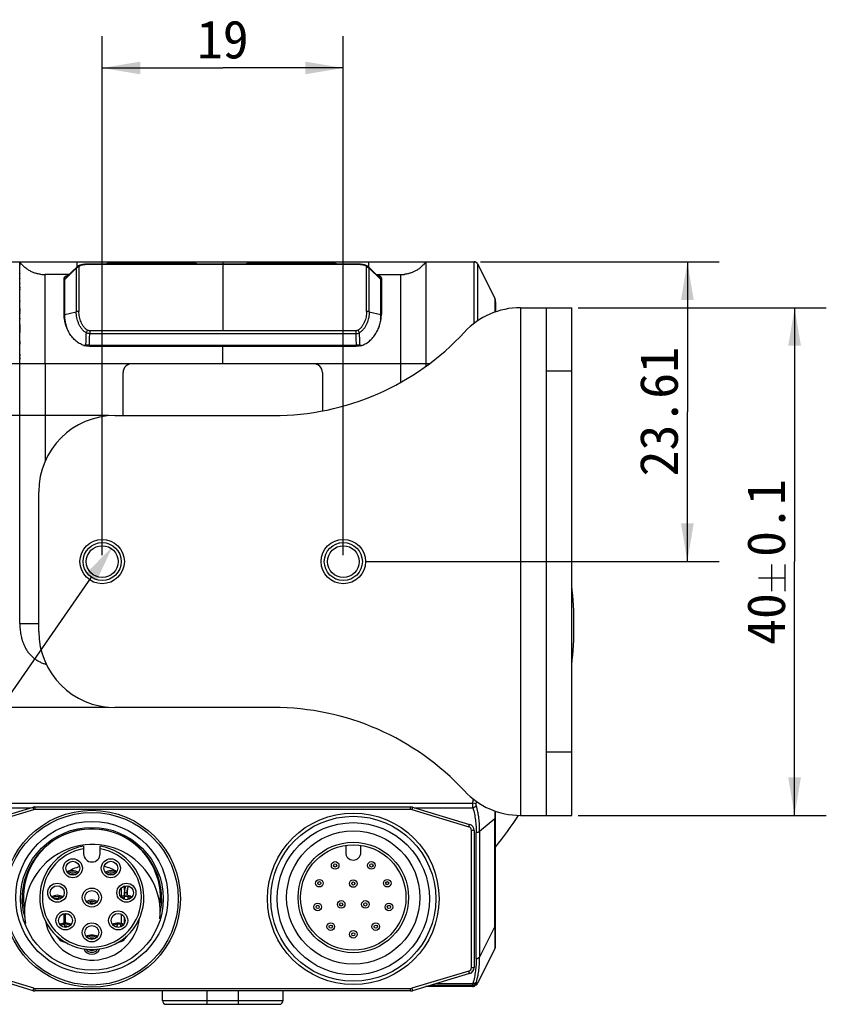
# Model space of a CAD drawing. Header units: millimetres. Extents: x 34 to 413, y 133 to 224.
# Tile 11 of 11: x 349 to 413, y 136 to 213. Entities that reach past the tile are written whole.
import ezdxf
from ezdxf.enums import TextEntityAlignment as Align

# ---------------------------------------------------------------- set-up
doc = ezdxf.new("R2010")
doc.units = ezdxf.units.MM
doc.header["$LTSCALE"] = 23.1
doc.header["$PDMODE"] = 3
doc.header["$PDSIZE"] = 8
doc.layers.get('0').update_dxf_attribs({"linetype": 'CONTINUOUS'})
doc.layers.get('Defpoints').update_dxf_attribs({"linetype": 'CONTINUOUS'})
doc.layers.add('20_ALL_FEATURES', color=7, linetype='CONTINUOUS')
doc.layers.add('51__DRAFT_DIMS', color=7, linetype='CONTINUOUS')
doc.styles.get("Standard").update_dxf_attribs({"font": 'simfang.ttf'})
doc.dimstyles.new('DIMSTYLE_1', dxfattribs={"dimtxt": 3, "dimasz": 3, "dimexe": 2.5, "dimexo": 0.5, "dimgap": 0.75, "dimtad": 1, "dimdsep": 46, "dimtxsty": 'STANDARD', "dimblk": '_FILLED', "dimblk1": '_FILLED', "dimblk2": '_FILLED', "dimcen": 0.09, "dimclrt": 3, "dimazin": 2, "dimtp": 0.2, "dimtm": 0.2, "dimtfac": 1, "dimtofl": 0, "dimtmove": 0, "dimatfit": 3, "dimldrblk": '_FILLED', "dimfxl": 1, "dimtolj": 1, "dimarcsym": 0})
doc.dimstyles.new('DIMSTYLE_2', dxfattribs={"dimtxt": 3, "dimasz": 3, "dimexe": 2.5, "dimexo": 0.5, "dimgap": 0.75, "dimtad": 1, "dimdsep": 46, "dimtxsty": 'STANDARD', "dimblk": '_FILLED', "dimblk1": '_FILLED', "dimblk2": '_FILLED', "dimcen": 0.09, "dimclrt": 3, "dimazin": 2, "dimtol": 1, "dimtp": 0.1, "dimtm": 0.1, "dimtfac": 1, "dimtofl": 0, "dimtmove": 0, "dimatfit": 3, "dimldrblk": '_FILLED', "dimfxl": 1, "dimtolj": 1, "dimarcsym": 0})
doc.dimstyles.new('DIMSTYLE_3', dxfattribs={"dimtxt": 3, "dimasz": 3, "dimexe": 2.5, "dimexo": 0.5, "dimtad": 1, "dimdsep": 46, "dimtxsty": 'STANDARD', "dimblk": '_FILLED', "dimblk1": '_FILLED', "dimblk2": '_FILLED', "dimcen": 0.09, "dimclrt": 3, "dimazin": 2, "dimtp": 0.1, "dimtm": 0.1, "dimtfac": 1, "dimtofl": 0, "dimtmove": 0, "dimatfit": 1, "dimldrblk": '_FILLED', "dimfxl": 1, "dimtolj": 1, "dimarcsym": 0})

# ---------------------------------------------------------------- blocks, each defined once
blk = doc.blocks.new('_FILLED')
at = {"color": 0, "linetype": 'ByBlock'}
blk.add_solid([(0, 0), (-1, 0.167), (-1, -0.167)], dxfattribs=at)
blk = doc.blocks.new('*D1')
at = {"layer": '51__DRAFT_DIMS', "color": 4}
for p, q in [((355.505, 171.259), (355.505, 212.151)), ((374.505, 171.259), (374.505, 212.151)), ((355.505, 209.651), (365.005, 209.651)), ((374.505, 209.651), (365.005, 209.651))]:
    blk.add_line(p, q, dxfattribs=at)
at = {"layer": '51__DRAFT_DIMS', "color": 4, "xscale": 3, "yscale": 3, "zscale": 3, "rotation": 180}
blk.add_blockref('_FILLED', (355.505, 209.651), dxfattribs=at)
at = {"layer": '51__DRAFT_DIMS', "color": 4, "xscale": 3, "yscale": 3, "zscale": 3}
blk.add_blockref('_FILLED', (374.505, 209.651), dxfattribs=at)
at = {"layer": '51__DRAFT_DIMS', "color": 3}
blk.add_text('19', height=3, dxfattribs=at).set_placement((365.005, 210.401), align=Align.CENTER)
blk = doc.blocks.new('*D2')
at = {"layer": '51__DRAFT_DIMS', "color": 4}
for p, q in [((385.32, 194.372), (404.114, 194.372)), ((401.614, 194.372), (401.614, 182.566)), ((401.614, 170.759), (401.614, 182.566)), ((376.255, 170.759), (404.114, 170.759))]:
    blk.add_line(p, q, dxfattribs=at)
at = {"layer": '51__DRAFT_DIMS', "color": 4, "xscale": 3, "yscale": 3, "zscale": 3}
for p, rotation in [((401.614, 194.372), 90), ((401.614, 170.759), 270)]:
    blk.add_blockref('_FILLED', p, dxfattribs=dict(at, rotation=rotation))
at = {"layer": '51__DRAFT_DIMS', "color": 3}
blk.add_text('23.61', height=3, rotation=90, dxfattribs=at).set_placement((400.864, 182.566), align=Align.CENTER)
blk = doc.blocks.new('*D3')
at = {"layer": '51__DRAFT_DIMS', "color": 4}
for p, q in [((393.005, 190.759), (412.562, 190.759)), ((410.062, 190.759), (410.062, 170.759)), ((410.062, 150.759), (410.062, 170.759)), ((393.005, 150.759), (412.562, 150.759))]:
    blk.add_line(p, q, dxfattribs=at)
at = {"layer": '51__DRAFT_DIMS', "color": 4, "xscale": 3, "yscale": 3, "zscale": 3}
for p, rotation in [((410.062, 190.759), 90.00000009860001), ((410.062, 150.759), 270.0000000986)]:
    blk.add_blockref('_FILLED', p, dxfattribs=dict(at, rotation=rotation))
at = {"layer": '51__DRAFT_DIMS', "color": 3}
for s, p in [('0.1', (409.312, 174.187)), ('40', (409.312, 166.23))]:
    blk.add_text(s, height=3, rotation=90, dxfattribs=at).set_placement(p, align=Align.CENTER)
blk = doc.blocks.new('*D4')
at = {"layer": '51__DRAFT_DIMS', "color": 4}
for p, q in [((356.005, 182.259), (325.541, 182.259)), ((328.041, 182.259), (328.041, 170.759)), ((328.041, 159.259), (328.041, 170.759)), ((356.005, 159.259), (325.541, 159.259))]:
    blk.add_line(p, q, dxfattribs=at)
at = {"layer": '51__DRAFT_DIMS', "color": 4, "xscale": 3, "yscale": 3, "zscale": 3}
for p, rotation in [((328.041, 182.259), 90.00000009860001), ((328.041, 159.259), 270.0000000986)]:
    blk.add_blockref('_FILLED', p, dxfattribs=dict(at, rotation=rotation))
at = {"layer": '51__DRAFT_DIMS', "color": 3}
blk.add_text('23', height=3, rotation=90, dxfattribs=at).set_placement((327.291, 170.759), align=Align.CENTER)
blk = doc.blocks.new('*D5')
at = {"layer": '51__DRAFT_DIMS', "color": 0, "lineweight": -2}
for p in [(354.65, 169.527), (312.902, 146.3)]:
    blk.add_line(p, (338.53, 146.3), dxfattribs=at)
at = {"layer": 'Defpoints', "color": 0}
for p in [(356.36, 171.992), (354.65, 169.527)]:
    blk.add_point(p, dxfattribs=at)
at = {"layer": '51__DRAFT_DIMS', "color": 0, "linetype": 'ByBlock', "lineweight": -2, "xscale": 3, "yscale": 3, "zscale": 3, "rotation": 55.23791198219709}
blk.add_blockref('_FILLED', (356.36, 171.992), dxfattribs=at)
at = {"layer": '51__DRAFT_DIMS', "color": 3, "insert": (331.362, 150.925), "char_height": 3, "attachment_point": 3, "line_spacing_factor": 0.9}
blk.add_mtext('\\A1;{2-M3{\\fgdt;x}3.5}', dxfattribs=at)

msp = doc.modelspace()

# ---------------------------------------------------------------- linework, layer by layer
at = {"layer": '20_ALL_FEATURES', "color": 7}
for p, q in [((345.191, 194.372), (384.82, 194.372)), ((349.005, 165.872), (349.005, 194.372)), ((349.005, 194.355), (349.005, 194.348)), ((349.005, 194.253), (349.005, 194.239)), ((349.005, 194.224), (349.005, 194.209)), ((349.005, 194.178), (349.005, 194.162)), ((349.005, 194.128), (349.005, 194.11)), ((353.502, 193.961), (353.144, 193.615)), ((354.527, 194.195), (354.49, 194.195)), ((362.763, 194.272), (356.047, 194.272)), ((367.047, 194.272), (373.763, 194.272)), ((376.866, 193.616), (376.509, 193.961)), ((381.005, 194.372), (381.005, 186.14)), ((384.833, 194.372), (384.82, 194.372)), ((385.088, 194.206), (385.082, 194.219)), ((385.088, 194.206), (386.436, 191.51)), ((349.005, 193.459), (349.005, 193.43)), ((352.892, 193.372), (351.005, 193.372)), ((353.144, 193.615), (352.602, 193.092)), ((377.408, 193.092), (376.866, 193.616)), ((377.118, 193.372), (379.005, 193.372)), ((349.005, 193.055), (349.005, 193.022)), ((349.005, 192.667), (349.005, 192.629)), ((352.505, 190.249), (352.505, 193.107)), ((352.555, 189.731), (352.555, 193.005)), ((377.455, 193), (377.455, 193.003)), ((377.455, 189.732), (377.455, 193)), ((377.505, 193.107), (377.505, 190.249)), ((349.005, 192.209), (349.005, 192.163)), ((352.555, 192.303), (352.505, 192.303)), ((352.505, 191.798), (352.555, 191.798)), ((377.505, 192.303), (377.455, 192.303)), ((377.455, 191.798), (377.505, 191.798)), ((349.005, 191.302), (349.005, 191.239)), ((386.505, 191.218), (386.505, 191.225)), ((386.505, 191.218), (386.505, 190.434)), ((349.005, 190.69), (349.005, 190.459)), ((349.005, 190.379), (349.005, 190.297)), ((352.555, 190.182), (352.555, 190.185)), ((377.455, 190.185), (377.455, 190.182)), ((377.455, 190.185), (377.455, 190.182)), ((388.454, 190.759), (392.505, 190.759)), ((390.505, 150.759), (390.505, 190.759)), ((392.505, 150.759), (392.505, 190.759)), ((349.005, 189.948), (349.005, 189.854)), ((349.005, 189.438), (349.005, 189.323)), ((349.005, 189.323), (349.005, 188.801)), ((349.005, 188.122), (349.005, 187.88)), ((354.045, 187.795), (354.197, 187.795)), ((375.942, 187.788), (354.068, 187.788)), ((354.496, 187.796), (375.514, 187.796)), ((375.814, 187.795), (375.966, 187.795)), ((349.005, 187.088), (349.005, 186.957)), ((354.503, 187.722), (375.508, 187.722)), ((349.005, 186.828), (349.005, 186.705)), ((372.155, 186.347), (357.855, 186.347)), ((357.155, 182.259), (357.155, 185.647)), ((372.855, 185.647), (372.855, 182.624)), ((356.505, 182.259), (369.005, 182.259)), ((350.505, 165.259), (350.505, 176.259)), ((369.005, 159.259), (356.505, 159.259)), ((345.563, 150.052), (350.063, 151.402)), ((350.207, 151.423), (379.807, 151.423)), ((379.951, 151.402), (384.451, 150.052)), ((386.505, 140.522), (386.505, 151.085)), ((388.454, 150.759), (392.505, 150.759)), ((384.807, 149.573), (384.807, 138.773)), ((354.04, 148.333), (354.04, 147.735)), ((355.34, 147.735), (355.34, 148.333)), ((374.69, 148.395), (374.69, 147.839)), ((375.89, 147.839), (375.89, 148.395)), ((352.023, 144.12), (352.131, 144.342)), ((356.999, 145.029), (356.999, 144.346)), ((357.244, 144.341), (357.25, 144.142)), ((357.55, 144.135), (357.544, 144.349)), ((354.662, 143.736), (354.565, 143.968)), ((352.507, 142.267), (352.507, 143.02)), ((352.607, 142.973), (352.553, 143.027)), ((352.859, 142.973), (352.607, 142.973)), ((352.607, 142.275), (352.607, 142.973)), ((356.999, 142.977), (356.999, 142.24)), ((352.608, 141.931), (352.521, 142.169)), ((356.681, 142.17), (356.659, 141.941)), ((356.963, 141.967), (356.98, 142.141)), ((386.505, 141.283), (386.505, 141.283)), ((356.851, 140.801), (356.849, 140.78)), ((386.498, 140.43), (386.501, 140.452)), ((386.501, 140.452), (386.503, 140.475)), ((386.503, 140.475), (386.505, 140.496)), ((386.505, 140.519), (386.505, 140.526)), ((386.505, 140.496), (386.505, 140.519)), ((386.436, 140.234), (385.088, 137.538)), ((386.436, 140.234), (386.436, 140.234)), ((350.063, 136.944), (345.563, 138.294)), ((384.451, 138.294), (379.951, 136.944)), ((381.378, 137.372), (384.82, 137.372)), ((379.807, 136.923), (350.207, 136.923)), ((360.255, 136.172), (360.255, 136.923)), ((369.755, 136.172), (369.755, 136.923)), ((384.694, 137.264), (381.016, 137.264)), ((360.555, 135.872), (369.455, 135.872))]:
    msp.add_line(p, q, dxfattribs=at)
at = {"layer": '20_ALL_FEATURES', "color": 4}
for p, q in [((353.505, 194.372), (353.505, 193.965)), ((354.527, 194.194), (354.527, 194.195)), ((354.527, 194.194), (375.484, 194.194)), ((357.505, 194.272), (357.505, 194.195)), ((362.705, 194.195), (362.705, 194.272)), ((365.005, 194.372), (365.005, 194.195)), ((365.005, 194.194), (365.005, 188.943)), ((367.105, 194.272), (367.105, 194.195)), ((372.305, 194.195), (372.305, 194.272)), ((375.484, 194.194), (375.484, 194.195)), ((376.505, 193.965), (376.505, 194.372)), ((353.459, 193.866), (352.555, 192.99)), ((353.671, 193.952), (353.671, 190.467)), ((376.34, 190.468), (376.34, 193.952)), ((377.455, 192.99), (376.552, 193.866)), ((352.555, 190.228), (353.459, 190.446)), ((376.552, 190.446), (377.455, 190.228)), ((388.505, 150.759), (388.505, 190.759)), ((352.555, 190.007), (352.517, 190.007)), ((377.455, 190.007), (377.494, 190.007)), ((354.527, 188.943), (354.527, 188.715)), ((375.484, 188.943), (354.527, 188.943)), ((354.527, 188.715), (375.484, 188.715)), ((375.484, 188.943), (375.484, 188.715)), ((365.005, 186.372), (365.005, 187.722)), ((343.505, 186.372), (381.321, 186.372)), ((351.005, 186.372), (351.006, 178.657)), ((379.005, 186.372), (379.005, 184.865)), ((392.505, 185.759), (390.505, 185.759)), ((349.005, 165.872), (350.505, 165.872)), ((390.505, 155.759), (392.505, 155.759)), ((345.298, 151.357), (349.914, 151.357)), ((345.304, 151.71), (384.706, 151.71)), ((350.121, 151.21), (350.063, 151.402)), ((350.207, 151.423), (350.207, 151.223)), ((379.807, 151.223), (379.807, 151.423)), ((379.951, 151.402), (379.893, 151.21)), ((380.1, 151.357), (384.712, 151.357)), ((384.978, 151.673), (384.706, 151.71)), ((345.621, 149.86), (350.121, 151.21)), ((379.807, 151.223), (350.207, 151.223)), ((379.893, 151.21), (384.393, 149.86)), ((384.393, 149.86), (384.451, 150.052)), ((385.238, 149.515), (386.436, 150.507)), ((386.436, 141.991), (386.436, 150.507)), ((384.807, 149.573), (384.607, 149.573)), ((384.607, 138.773), (384.607, 149.573)), ((384.97, 139.478), (384.97, 149.397)), ((385.238, 149.515), (385.238, 139.595)), ((357.205, 145.176), (357.267, 144.742)), ((357.267, 144.448), (357.267, 144.742)), ((357.463, 144.628), (357.463, 144.46)), ((357.267, 142.255), (357.267, 142.706)), ((386.436, 141.991), (385.238, 139.595)), ((350.121, 137.135), (345.621, 138.485)), ((384.393, 138.485), (379.893, 137.135)), ((384.451, 138.294), (384.393, 138.485)), ((384.607, 138.773), (384.807, 138.773)), ((381.866, 137.518), (384.712, 137.518)), ((350.063, 136.944), (350.121, 137.135)), ((350.207, 137.123), (379.807, 137.123)), ((350.207, 137.123), (350.207, 136.923)), ((363.755, 136.923), (363.755, 135.872)), ((366.255, 135.872), (366.255, 136.923)), ((379.807, 136.923), (379.807, 137.123)), ((379.893, 137.135), (379.951, 136.944)), ((360.255, 136.172), (369.755, 136.172))]:
    msp.add_line(p, q, dxfattribs=at)
at = {"layer": '20_ALL_FEATURES', "color": 7}
for points in [[(349.005, 194.372), (349.005, 194.372), (349.005, 194.372)], [(350.651, 193.393), (350.605, 193.399), (350.534, 193.411), (350.464, 193.423), (350.395, 193.438), (350.327, 193.455), (350.26, 193.473), (350.194, 193.494), (350.13, 193.516), (350.066, 193.539), (350.003, 193.565), (349.941, 193.593), (349.88, 193.622), (349.82, 193.653), (349.761, 193.686), (349.702, 193.721), (349.645, 193.758), (349.588, 193.797), (349.531, 193.838), (349.476, 193.881), (349.42, 193.927), (349.365, 193.975), (349.311, 194.025), (349.257, 194.078), (349.204, 194.134), (349.151, 194.192), (349.099, 194.254), (349.047, 194.318), (349.005, 194.372)], [(354.308, 194.19), (354.276, 194.188), (354.244, 194.186), (354.212, 194.184), (354.179, 194.181), (354.145, 194.178), (354.111, 194.175), (354.076, 194.171), (354.04, 194.166), (354.003, 194.161), (353.966, 194.155), (353.926, 194.148), (353.885, 194.14), (353.842, 194.13), (353.798, 194.118), (353.75, 194.103), (353.701, 194.085), (353.657, 194.066), (353.619, 194.047), (353.584, 194.026), (353.553, 194.005), (353.525, 193.983), (353.502, 193.961)], [(354.49, 194.195), (354.464, 194.195), (354.439, 194.195), (354.414, 194.194), (354.388, 194.193), (354.363, 194.193), (354.339, 194.192), (354.308, 194.19)], [(375.673, 194.191), (375.648, 194.192), (375.623, 194.193), (375.598, 194.194), (375.572, 194.195), (375.547, 194.195), (375.522, 194.195), (375.497, 194.195), (354.527, 194.195)], [(376.509, 193.961), (376.486, 193.982), (376.458, 194.005), (376.427, 194.026), (376.393, 194.046), (376.355, 194.066), (376.311, 194.085), (376.262, 194.103), (376.214, 194.118), (376.169, 194.129), (376.127, 194.139), (376.086, 194.148), (376.046, 194.155), (376.008, 194.161), (375.971, 194.166), (375.935, 194.17), (375.9, 194.174), (375.866, 194.178), (375.833, 194.181), (375.8, 194.184), (375.767, 194.186), (375.735, 194.188), (375.704, 194.19), (375.673, 194.191)], [(381.005, 194.372), (380.968, 194.323), (380.92, 194.263), (380.871, 194.206), (380.823, 194.151), (380.773, 194.099), (380.724, 194.049), (380.674, 194.002), (380.624, 193.956), (380.573, 193.913), (380.522, 193.871), (380.47, 193.832), (380.418, 193.794), (380.365, 193.758), (380.312, 193.724), (380.258, 193.691), (380.204, 193.661), (380.149, 193.631), (380.093, 193.604), (380.036, 193.578), (379.978, 193.553), (379.92, 193.53), (379.861, 193.508), (379.801, 193.489), (379.74, 193.47), (379.678, 193.453), (379.615, 193.438), (379.551, 193.424), (379.487, 193.412), (379.421, 193.402), (379.354, 193.393), (379.319, 193.389)], [(385.082, 194.219), (385.074, 194.231), (385.067, 194.242), (385.059, 194.254), (385.05, 194.264), (385.041, 194.275), (385.031, 194.285), (385.021, 194.294), (385.011, 194.304), (385, 194.312), (384.988, 194.32), (384.977, 194.328), (384.965, 194.335), (384.952, 194.341), (384.94, 194.347), (384.927, 194.352), (384.914, 194.357), (384.9, 194.361), (384.887, 194.364), (384.873, 194.367), (384.859, 194.369), (384.846, 194.371), (384.833, 194.372)], [(349.005, 192.385), (349.005, 192.342), (349.005, 192.299)], [(386.448, 191.484), (386.439, 191.504), (386.436, 191.51)], [(386.505, 191.225), (386.505, 191.248), (386.503, 191.27), (386.501, 191.292), (386.498, 191.314), (386.494, 191.336), (386.49, 191.358), (386.485, 191.379), (386.479, 191.401), (386.473, 191.422), (386.465, 191.443), (386.457, 191.464), (386.448, 191.484)], [(386.479, 140.343), (386.486, 140.368), (386.492, 140.393), (386.496, 140.419), (386.499, 140.436)], [(386.485, 140.365), (386.49, 140.386), (386.494, 140.408), (386.498, 140.43)], [(386.436, 140.234), (386.441, 140.244), (386.452, 140.268), (386.462, 140.293), (386.471, 140.317), (386.479, 140.343)], [(386.445, 140.251), (386.448, 140.26), (386.457, 140.28), (386.465, 140.301), (386.473, 140.322)], [(384.82, 137.372), (384.833, 137.372), (384.846, 137.373), (384.86, 137.375), (384.862, 137.375)]]:
    msp.add_lwpolyline(points, dxfattribs=at)
for centre, radius in [((355.505, 170.759), 1.75), ((355.505, 170.759), 1.5), ((374.505, 170.759), 1.75), ((374.505, 170.759), 1.5), ((355.505, 170.759), 1.25), ((374.505, 170.759), 1.25), ((354.69, 144.185), 6.974), ((354.69, 144.185), 6.8), ((375.29, 144.185), 6.76), ((375.29, 144.185), 6.5), ((354.69, 144.285), 6), ((354.69, 144.185), 5.625), ((375.29, 144.185), 6), ((375.29, 144.289), 5.25), ((375.29, 144.289), 4.35), ((375.29, 144.289), 4.15), ((353.192, 146.591), 0.75), ((353.192, 146.591), 0.55), ((356.187, 146.591), 0.75), ((356.187, 146.591), 0.55), ((373.862, 146.813), 0.3), ((373.862, 146.813), 0.127), ((376.718, 146.813), 0.3), ((376.718, 146.813), 0.127), ((351.966, 144.667), 0.75), ((351.966, 144.667), 0.55), ((357.413, 144.667), 0.75), ((357.413, 144.667), 0.55), ((372.618, 145.416), 0.3), ((372.618, 145.416), 0.127), ((375.29, 145.389), 0.3), ((375.29, 145.389), 0.127), ((377.962, 145.416), 0.3), ((377.962, 145.416), 0.127), ((354.69, 144.285), 0.75), ((354.69, 144.285), 0.55), ((372.485, 143.55), 0.3), ((372.485, 143.55), 0.127), ((374.337, 143.739), 0.3), ((374.337, 143.739), 0.127), ((376.242, 143.739), 0.3), ((376.242, 143.739), 0.127), ((378.094, 143.55), 0.3), ((378.094, 143.55), 0.127), ((352.614, 142.481), 0.75), ((352.614, 142.481), 0.55), ((356.765, 142.481), 0.75), ((356.765, 142.481), 0.55), ((354.69, 141.535), 0.75), ((354.69, 141.535), 0.55), ((373.519, 141.992), 0.3), ((373.519, 141.992), 0.127), ((377.06, 141.992), 0.3), ((377.06, 141.992), 0.127), ((375.29, 141.389), 0.3), ((375.29, 141.389), 0.127)]:
    msp.add_circle(centre, radius, dxfattribs=at)
at = {"layer": '20_ALL_FEATURES', "color": 4}
for centre, radius, start, end in [((354.522, 190.526), 3.669, 92.85226, 93.2963), ((354.329, 194.124), 0.0665, 80.34225, 92.95922), ((375.682, 194.125), 0.0664, 87.04188, 99.66549), ((375.488, 190.531), 3.664, 86.77935, 87.14773), ((375.473, 189.358), 0.643, 270.96932, 297.87135), ((372.019, 153.441), 12.804, 352.23327, 353.72668), ((371.984, 153.397), 13.108, 352.44496, 353.23581), ((350.207, 150.923), 0.3, 90, 106.69924), ((379.807, 150.923), 0.3, 73.30076, 90), ((384.307, 149.573), 0.3, 0, 73.30076), ((384.307, 138.773), 0.3, 286.69924, 360), ((350.207, 137.423), 0.3, 253.30076, 270), ((379.807, 137.423), 0.3, 270, 286.69924)]:
    msp.add_arc(centre, radius, start, end, dxfattribs=at)
at = {"layer": '20_ALL_FEATURES', "color": 7}
for centre, radius, start, end in [((356.047, 193.772), 0.5, 90, 122.06023), ((362.763, 193.772), 0.5, 57.92559, 90), ((367.047, 193.772), 0.5, 90, 122.06107), ((373.763, 193.772), 0.5, 57.93893, 90), ((384.82, 194.072), 0.3, 26.56505, 90), ((379.009, 196.275), 2.903, 269.92581, 276.13672), ((385.852, 191.218), 0.653, 0, 26.56505), ((374.517, 190.184), 2.939, 354.42182, 359.94562), ((388.454, 184.759), 6, 90, 137.21531), ((369.005, 202.759), 20.5, 270, 317.21531), ((354.497, 106.647), 81.149, 90.00041, 90.21117), ((375.513, 105.991), 81.805, 89.78884, 89.99889), ((357.855, 185.647), 0.7, 90, 180), ((372.155, 185.647), 0.7, 0, 90), ((356.505, 176.259), 6, 90, 180), ((364.881, 165.735), 27.8, 353.5523, 6.4477), ((356.505, 165.259), 6, 180, 270), ((369.005, 138.759), 20.5, 42.7847, 90), ((388.454, 156.759), 6, 222.7847, 270), ((350.207, 150.923), 0.5, 90, 106.69924), ((379.807, 150.923), 0.5, 73.30076, 90), ((364.881, 165.735), 27.8, 321.06422, 327.41026), ((384.307, 149.573), 0.5, 0, 73.30076), ((354.69, 144.185), 5.5, 92.75483, 195.78287), ((354.69, 144.285), 5.4, 353.28085, 190.68778), ((354.69, 144.185), 5.5, 348.58413, 87.22253), ((354.731, 143.105), 5.35, 354.60771, 189.38276), ((354.69, 144.285), 4.1, 99.12196, 80.87804), ((354.69, 144.285), 3.9, 99.59407, 80.40593), ((354.69, 147.735), 0.65, 180, 360), ((375.29, 147.839), 0.6, 180, 360), ((354.731, 143.105), 3.75, 105.52639, 122.11004), ((354.731, 143.105), 3.75, 58.94853, 75.68451), ((353.192, 145.585), 0.8, 56.96888, 123.03112), ((353.192, 145.585), 0.7, 58.39837, 121.60327), ((353.192, 145.585), 0.56, 65.25133, 114.75586), ((356.187, 145.585), 0.8, 56.97666, 123.02334), ((356.187, 145.585), 0.7, 58.38382, 121.61371), ((356.187, 145.585), 0.56, 65.24186, 114.76307), ((358.788, 144.721), 1.521, 161.1002, 179.20058), ((351.966, 143.662), 0.8, 56.96834, 123.03146), ((351.966, 143.662), 0.7, 58.39239, 121.60522), ((357.413, 143.662), 0.8, 56.96843, 123.03106), ((357.413, 143.662), 0.7, 58.39357, 121.60187), ((354.697, 144.285), 5.632, 181.01974, 184.60425), ((354.836, 144.291), 5.771, 181.05159, 184.54976), ((351.966, 143.662), 0.56, 79.58341, 114.75267), ((354.69, 143.279), 0.8, 56.96899, 123.03185), ((354.69, 143.279), 0.7, 58.39811, 121.60681), ((354.69, 143.279), 0.56, 65.23495, 97.05926), ((357.413, 143.662), 0.56, 107.11118, 114.75113), ((357.413, 143.662), 0.56, 65.24023, 76.03759), ((354.679, 144.285), 5.636, 355.36772, 358.97987), ((351.966, 143.662), 0.8, 295.68163, 301.73857), ((357.413, 143.662), 0.8, 238.22909, 244.30371), ((354.731, 143.105), 3.75, 190.79351, 353.17879), ((352.614, 141.475), 0.8, 56.96881, 123.03101), ((352.614, 141.475), 0.7, 58.39496, 121.60662), ((352.614, 141.475), 0.56, 65.24445, 94.46178), ((356.765, 141.475), 0.8, 56.97633, 123.02321), ((356.765, 141.475), 0.7, 58.38315, 121.61228), ((356.765, 141.475), 0.56, 100.03307, 114.76663), ((356.765, 141.475), 0.56, 65.24022, 68.95948), ((352.614, 141.475), 0.702, 200.59486, 266.50385), ((352.614, 141.475), 0.7, 200.88551, 266.21321), ((354.69, 140.529), 0.8, 56.96888, 123.03112), ((354.69, 140.529), 0.7, 58.39632, 121.60369), ((356.765, 141.475), 0.702, 273.49615, 339.40514), ((356.765, 141.475), 0.7, 273.78679, 339.11449), ((354.69, 140.529), 0.56, 65.24457, 114.75543), ((385.852, 140.526), 0.653, 333.43495, 360), ((354.69, 140.529), 0.702, 204.91421, 335.08573), ((354.69, 140.529), 0.7, 204.91025, 335.08975), ((354.69, 140.529), 0.56, 214.64108, 325.35892), ((354.69, 140.529), 0.41, 235.4511, 304.5489), ((384.307, 138.773), 0.5, 286.69924, 360), ((384.694, 137.564), 0.3, 269.99966, 326.82649), ((384.82, 137.672), 0.3, 270, 333.43495), ((350.207, 137.423), 0.5, 253.30076, 270), ((379.807, 137.423), 0.5, 270, 286.69924), ((360.555, 136.172), 0.3, 180, 270), ((369.455, 136.172), 0.3, 270, 360)]:
    msp.add_arc(centre, radius, start, end, dxfattribs=at)
at = {"layer": '20_ALL_FEATURES', "color": 4}
for points, knots in [([(353.459, 193.866), (353.459, 193.875), (353.461, 193.893), (353.472, 193.927), (353.489, 193.949), (353.502, 193.961)], [0, 0, 0, 0, 0.247913, 0.49058, 1, 1, 1, 1]), ([(353.671, 193.952), (353.671, 193.96), (353.673, 193.977), (353.684, 194.009), (353.713, 194.047), (353.766, 194.084), (353.836, 194.115), (353.926, 194.14), (354.035, 194.162), (354.166, 194.178), (354.26, 194.186), (354.311, 194.188)], [0, 0, 0, 0, 0.034486, 0.068554, 0.14092, 0.226359, 0.33058, 0.457116, 0.608891, 0.789336, 1, 1, 1, 1]), ([(354.34, 194.19), (354.355, 194.191), (354.417, 194.193), (354.479, 194.194), (354.527, 194.194)], [0, 0, 0, 0, 0.236225, 1, 1, 1, 1]), ([(375.484, 194.194), (375.5, 194.194), (375.562, 194.194), (375.624, 194.192), (375.671, 194.19)], [0, 0, 0, 0, 0.258889, 1, 1, 1, 1]), ([(375.694, 194.189), (375.745, 194.186), (375.841, 194.179), (375.972, 194.162), (376.083, 194.141), (376.173, 194.115), (376.244, 194.084), (376.297, 194.048), (376.326, 194.01), (376.338, 193.977), (376.339, 193.96), (376.34, 193.952)], [0, 0, 0, 0, 0.210702, 0.39129, 0.543168, 0.669757, 0.773988, 0.859379, 0.931632, 0.965617, 1, 1, 1, 1]), ([(376.509, 193.961), (376.522, 193.949), (376.539, 193.927), (376.55, 193.893), (376.552, 193.875), (376.552, 193.866)], [0, 0, 0, 0, 0.509373, 0.752134, 1, 1, 1, 1]), ([(384.818, 189.532), (384.817, 189.746), (384.816, 190.172), (384.814, 190.803), (384.812, 191.413), (384.811, 191.991), (384.809, 192.519), (384.809, 192.982), (384.81, 193.369), (384.812, 193.678), (384.813, 193.888), (384.815, 194.021), (384.816, 194.099), (384.817, 194.163), (384.817, 194.215), (384.818, 194.257), (384.819, 194.29), (384.819, 194.316), (384.819, 194.335), (384.819, 194.349), (384.82, 194.358), (384.82, 194.364), (384.82, 194.366), (384.82, 194.368), (384.82, 194.37), (384.82, 194.371), (384.82, 194.372), (384.82, 194.372), (384.82, 194.372), (384.82, 194.372)], [0, 0, 0, 0, 0.133093, 0.263946, 0.390858, 0.511323, 0.621873, 0.718463, 0.798382, 0.861602, 0.909609, 0.928543, 0.944432, 0.957567, 0.968261, 0.976829, 0.983575, 0.988793, 0.992735, 0.995604, 0.997587, 0.998302, 0.998861, 0.999283, 0.999588, 0.999794, 0.99992, 0.999983, 1, 1, 1, 1]), ([(385.088, 194.206), (385.088, 194.206), (385.088, 194.205), (385.088, 194.204), (385.088, 194.2), (385.088, 194.195), (385.088, 194.186), (385.088, 194.173), (385.088, 194.155), (385.088, 194.132), (385.088, 194.103), (385.087, 194.046), (385.087, 193.949), (385.086, 193.796), (385.085, 193.584), (385.085, 193.307), (385.084, 192.957), (385.084, 192.533), (385.084, 192.044), (385.085, 191.505), (385.086, 190.727), (385.087, 190.13), (385.087, 189.726)], [0, 0, 0, 0, 0.000089, 0.000417, 0.001116, 0.002347, 0.004286, 0.007094, 0.010928, 0.015994, 0.022528, 0.030805, 0.053778, 0.087341, 0.133819, 0.195164, 0.273164, 0.368351, 0.478762, 0.600402, 0.729535, 1, 1, 1, 1]), ([(351.005, 186.372), (351.005, 186.638), (351.005, 187.168), (351.004, 187.827), (351.003, 188.349), (351.004, 188.862), (351.005, 189.493), (351.005, 190.228), (351.004, 190.818), (351.003, 191.262), (351.003, 191.566), (351.004, 191.848), (351.005, 192.105), (351.005, 192.335), (351.003, 192.536), (351.003, 192.708), (351.004, 192.854), (351.005, 192.977), (351.005, 193.078), (351.005, 193.159), (351.005, 193.223), (351.004, 193.272), (351.004, 193.304), (351.003, 193.325), (351.003, 193.336), (351.003, 193.346), (351.003, 193.353), (351.004, 193.359), (351.004, 193.364), (351.004, 193.367), (351.005, 193.369), (351.005, 193.371), (351.005, 193.372), (351.005, 193.372), (351.005, 193.372), (351.005, 193.372)], [0, 0, 0, 0, 0.114168, 0.226818, 0.282508, 0.337802, 0.446923, 0.55278, 0.652891, 0.699549, 0.743154, 0.783442, 0.820356, 0.853323, 0.881865, 0.906362, 0.927178, 0.944608, 0.95891, 0.970385, 0.979368, 0.986243, 0.991361, 0.993351, 0.995002, 0.996345, 0.997413, 0.998242, 0.998867, 0.99932, 0.999631, 0.999828, 0.999938, 0.999989, 1, 1, 1, 1]), ([(353.459, 193.866), (353.46, 193.838), (353.46, 193.777), (353.459, 193.677), (353.458, 193.56), (353.458, 193.424), (353.459, 193.268), (353.459, 193.093), (353.459, 192.896), (353.458, 192.679), (353.459, 192.443), (353.459, 192.191), (353.459, 191.923), (353.458, 191.643), (353.458, 191.353), (353.459, 190.953), (353.46, 190.65), (353.459, 190.446)], [0, 0, 0, 0, 0.024603, 0.053762, 0.087904, 0.127492, 0.172859, 0.224217, 0.281701, 0.345291, 0.4145, 0.488593, 0.566964, 0.649012, 0.734044, 0.821289, 1, 1, 1, 1]), ([(353.671, 193.952), (353.632, 193.952), (353.553, 193.937), (353.486, 193.893), (353.459, 193.866)], [0, 0, 0, 0, 0.501923, 1, 1, 1, 1]), ([(376.34, 193.952), (376.379, 193.952), (376.457, 193.937), (376.524, 193.893), (376.552, 193.866)], [0, 0, 0, 0, 0.502054, 1, 1, 1, 1]), ([(376.552, 190.446), (376.55, 190.65), (376.552, 190.954), (376.553, 191.354), (376.552, 191.644), (376.551, 191.923), (376.551, 192.191), (376.552, 192.443), (376.553, 192.679), (376.552, 192.896), (376.551, 193.093), (376.551, 193.268), (376.552, 193.424), (376.553, 193.56), (376.552, 193.677), (376.551, 193.777), (376.551, 193.838), (376.552, 193.866)], [0, 0, 0, 0, 0.178807, 0.26604, 0.351061, 0.433082, 0.511437, 0.585516, 0.654729, 0.718311, 0.775799, 0.827159, 0.872525, 0.912121, 0.946262, 0.975409, 1, 1, 1, 1]), ([(379.005, 193.372), (379.005, 193.372), (379.005, 193.372), (379.005, 193.372), (379.006, 193.371), (379.006, 193.369), (379.006, 193.367), (379.006, 193.364), (379.007, 193.359), (379.007, 193.353), (379.007, 193.346), (379.007, 193.336), (379.007, 193.325), (379.007, 193.304), (379.006, 193.272), (379.005, 193.223), (379.005, 193.159), (379.005, 193.078), (379.006, 192.977), (379.007, 192.855), (379.007, 192.708), (379.007, 192.536), (379.006, 192.335), (379.005, 192.105), (379.006, 191.848), (379.007, 191.566), (379.007, 191.262), (379.006, 190.818), (379.005, 190.228), (379.005, 189.493), (379.007, 188.862), (379.007, 188.349), (379.007, 187.959), (379.006, 187.566), (379.006, 187.037), (379.005, 186.638), (379.005, 186.372)], [0, 0, 0, 0, 0.000011, 0.000061, 0.000172, 0.000369, 0.00068, 0.001133, 0.001757, 0.002586, 0.003654, 0.004997, 0.006648, 0.008638, 0.013754, 0.020623, 0.02961, 0.041086, 0.055386, 0.072816, 0.093633, 0.118129, 0.146671, 0.179621, 0.21655, 0.256837, 0.300446, 0.347098, 0.447213, 0.553054, 0.662205, 0.717476, 0.773164, 0.829277, 0.88582, 1, 1, 1, 1]), ([(386.436, 191.51), (386.436, 191.51), (386.436, 191.509), (386.436, 191.508), (386.436, 191.507), (386.436, 191.505), (386.436, 191.5), (386.437, 191.491), (386.437, 191.476), (386.437, 191.454), (386.438, 191.423), (386.438, 191.38), (386.439, 191.325), (386.44, 191.253), (386.441, 191.165), (386.442, 191.057), (386.443, 190.928), (386.443, 190.711), (386.444, 190.536), (386.444, 190.413)], [0, 0, 0, 0, 0.000445, 0.001203, 0.002483, 0.004408, 0.007112, 0.01545, 0.028713, 0.04839, 0.076208, 0.114152, 0.164222, 0.228335, 0.308628, 0.406741, 0.523842, 0.661355, 1, 1, 1, 1]), ([(353.671, 190.467), (353.633, 190.467), (353.577, 190.465), (353.506, 190.456), (353.474, 190.45), (353.459, 190.446)], [0, 0, 0, 0, 0.53741, 0.784484, 1, 1, 1, 1]), ([(354.237, 188.789), (354.202, 188.809), (354.134, 188.853), (354.043, 188.93), (353.959, 189.017), (353.858, 189.141), (353.75, 189.309), (353.645, 189.524), (353.563, 189.748), (353.485, 190.053), (353.459, 190.29), (353.459, 190.446)], [0, 0, 0, 0, 0.06311, 0.126202, 0.189258, 0.252268, 0.378038, 0.503554, 0.62869, 0.753314, 1, 1, 1, 1]), ([(354.34, 188.99), (354.311, 189.006), (354.255, 189.043), (354.179, 189.109), (354.108, 189.185), (354.021, 189.295), (353.927, 189.445), (353.805, 189.702), (353.702, 190.043), (353.671, 190.326), (353.671, 190.467)], [0, 0, 0, 0, 0.058583, 0.118901, 0.18047, 0.242734, 0.368427, 0.495117, 0.748724, 1, 1, 1, 1]), ([(376.34, 190.468), (376.34, 190.327), (376.316, 190.114), (376.247, 189.839), (376.175, 189.637), (376.083, 189.445), (375.989, 189.295), (375.902, 189.185), (375.832, 189.109), (375.755, 189.043), (375.699, 189.006), (375.671, 188.99)], [0, 0, 0, 0, 0.251324, 0.378217, 0.505111, 0.631741, 0.757376, 0.819609, 0.881151, 0.941443, 1, 1, 1, 1]), ([(376.552, 190.446), (376.552, 190.368), (376.543, 190.211), (376.506, 189.978), (376.447, 189.748), (376.366, 189.524), (376.261, 189.309), (376.131, 189.107), (375.998, 188.956), (375.876, 188.853), (375.809, 188.809), (375.774, 188.789)], [0, 0, 0, 0, 0.123043, 0.24695, 0.371535, 0.496633, 0.622135, 0.74789, 0.873825, 0.936908, 1, 1, 1, 1]), ([(376.552, 190.446), (376.52, 190.454), (376.449, 190.464), (376.378, 190.467), (376.34, 190.468)], [0, 0, 0, 0, 0.461495, 1, 1, 1, 1]), ([(354.237, 188.789), (354.228, 188.706), (354.219, 188.539), (354.215, 188.289), (354.205, 188.042), (354.202, 187.877), (354.197, 187.795)], [0, 0, 0, 0, 0.253599, 0.504336, 0.752725, 1, 1, 1, 1]), ([(354.34, 188.99), (354.321, 188.955), (354.286, 188.888), (354.252, 188.821), (354.237, 188.789)], [0, 0, 0, 0, 0.534981, 1, 1, 1, 1]), ([(354.527, 188.715), (354.477, 188.716), (354.376, 188.729), (354.281, 188.766), (354.237, 188.789)], [0, 0, 0, 0, 0.500087, 1, 1, 1, 1]), ([(354.527, 188.943), (354.494, 188.943), (354.429, 188.951), (354.368, 188.975), (354.34, 188.99)], [0, 0, 0, 0, 0.49944, 1, 1, 1, 1]), ([(354.496, 187.796), (354.499, 187.873), (354.506, 188.027), (354.512, 188.258), (354.515, 188.487), (354.52, 188.639), (354.527, 188.715)], [0, 0, 0, 0, 0.252006, 0.502957, 0.752333, 1, 1, 1, 1]), ([(375.671, 188.99), (375.642, 188.975), (375.581, 188.951), (375.516, 188.943), (375.484, 188.943)], [0, 0, 0, 0, 0.500552, 1, 1, 1, 1]), ([(375.484, 188.715), (375.49, 188.639), (375.495, 188.487), (375.498, 188.258), (375.505, 188.027), (375.511, 187.873), (375.514, 187.796)], [0, 0, 0, 0, 0.247665, 0.497041, 0.747993, 1, 1, 1, 1]), ([(375.774, 188.789), (375.758, 188.821), (375.725, 188.888), (375.69, 188.955), (375.671, 188.99)], [0, 0, 0, 0, 0.464851, 1, 1, 1, 1]), ([(375.814, 187.795), (375.812, 187.836), (375.809, 187.918), (375.805, 188.041), (375.8, 188.165), (375.797, 188.288), (375.794, 188.413), (375.791, 188.538), (375.785, 188.664), (375.778, 188.748), (375.774, 188.789)], [0, 0, 0, 0, 0.123488, 0.247236, 0.371237, 0.49565, 0.62068, 0.746481, 0.872935, 1, 1, 1, 1]), ([(384.712, 151.357), (384.709, 151.382), (384.705, 151.436), (384.701, 151.554), (384.703, 151.647), (384.706, 151.71)], [0, 0, 0, 0, 0.214556, 0.459007, 1, 1, 1, 1]), ([(384.984, 151.528), (384.96, 151.482), (384.909, 151.434), (384.837, 151.394), (384.783, 151.372), (384.74, 151.361), (384.712, 151.357)], [0, 0, 0, 0, 0.469512, 0.603701, 0.738911, 1, 1, 1, 1]), ([(384.712, 151.357), (384.758, 151.197), (384.819, 150.954), (384.881, 150.628), (384.919, 150.383), (384.946, 150.138), (384.962, 149.891), (384.969, 149.645), (384.97, 149.48), (384.97, 149.397)], [0, 0, 0, 0, 0.252062, 0.377358, 0.502214, 0.626652, 0.750906, 0.87529, 1, 1, 1, 1]), ([(384.984, 151.528), (384.981, 151.539), (384.977, 151.561), (384.974, 151.596), (384.974, 151.634), (384.977, 151.66), (384.978, 151.673)], [0, 0, 0, 0, 0.216598, 0.460794, 0.725049, 1, 1, 1, 1]), ([(385.238, 149.515), (385.238, 149.557), (385.238, 149.641), (385.237, 149.809), (385.232, 150.02), (385.217, 150.273), (385.19, 150.526), (385.153, 150.778), (385.091, 151.114), (385.031, 151.363), (384.984, 151.528)], [0, 0, 0, 0, 0.061817, 0.123738, 0.24785, 0.372322, 0.497113, 0.622173, 0.747602, 1, 1, 1, 1]), ([(386.438, 151.108), (386.437, 151.005), (386.435, 150.805), (386.435, 150.605), (386.436, 150.507)], [0, 0, 0, 0, 0.513758, 1, 1, 1, 1]), ([(386.436, 150.507), (386.458, 150.538), (386.493, 150.604), (386.505, 150.678), (386.505, 150.714)], [0, 0, 0, 0, 0.512384, 1, 1, 1, 1]), ([(385.238, 149.515), (385.225, 149.497), (385.191, 149.462), (385.138, 149.432), (385.089, 149.414), (385.037, 149.401), (384.997, 149.397), (384.97, 149.397)], [0, 0, 0, 0, 0.219421, 0.46869, 0.601103, 0.735525, 1, 1, 1, 1]), ([(357.349, 145.213), (357.322, 145.137), (357.283, 144.981), (357.268, 144.821), (357.267, 144.742)], [0, 0, 0, 0, 0.50401, 1, 1, 1, 1]), ([(357.463, 144.628), (357.463, 144.724), (357.479, 144.918), (357.529, 145.105), (357.563, 145.196)], [0, 0, 0, 0, 0.496589, 1, 1, 1, 1]), ([(357.463, 144.628), (357.441, 144.628), (357.408, 144.632), (357.366, 144.645), (357.336, 144.659), (357.311, 144.677), (357.285, 144.702), (357.271, 144.726), (357.267, 144.742)], [0, 0, 0, 0, 0.272697, 0.411741, 0.547073, 0.675158, 0.793907, 1, 1, 1, 1]), ([(386.436, 141.991), (386.436, 141.922), (386.435, 141.786), (386.436, 141.587), (386.438, 141.398), (386.44, 141.221), (386.44, 141.056), (386.44, 140.906), (386.441, 140.77), (386.441, 140.649), (386.441, 140.543), (386.441, 140.465), (386.44, 140.411), (386.44, 140.376), (386.44, 140.345), (386.44, 140.318), (386.439, 140.295), (386.438, 140.276), (386.438, 140.261), (386.437, 140.249), (386.436, 140.241), (386.436, 140.237), (386.435, 140.235), (386.435, 140.234), (386.435, 140.233), (386.436, 140.233), (386.436, 140.234), (386.436, 140.234)], [0, 0, 0, 0, 0.118344, 0.231977, 0.33962, 0.440589, 0.534174, 0.619811, 0.697134, 0.765916, 0.826004, 0.877149, 0.899303, 0.919158, 0.936713, 0.951976, 0.96498, 0.975797, 0.984502, 0.991145, 0.995765, 0.997333, 0.998442, 0.999128, 0.999441, 0.999589, 1, 1, 1, 1]), ([(386.436, 141.991), (386.458, 142.022), (386.493, 142.088), (386.505, 142.162), (386.505, 142.198)], [0, 0, 0, 0, 0.51207, 1, 1, 1, 1]), ([(384.97, 139.478), (384.97, 139.395), (384.969, 139.231), (384.962, 138.984), (384.946, 138.738), (384.919, 138.492), (384.881, 138.247), (384.819, 137.921), (384.758, 137.679), (384.712, 137.518)], [0, 0, 0, 0, 0.124709, 0.249094, 0.373355, 0.497786, 0.622644, 0.747939, 1, 1, 1, 1]), ([(384.97, 139.478), (384.997, 139.478), (385.037, 139.482), (385.089, 139.495), (385.138, 139.513), (385.191, 139.543), (385.225, 139.577), (385.238, 139.595)], [0, 0, 0, 0, 0.264475, 0.398897, 0.53131, 0.780579, 1, 1, 1, 1]), ([(384.984, 137.611), (385.007, 137.692), (385.051, 137.855), (385.107, 138.102), (385.153, 138.349), (385.19, 138.597), (385.217, 138.845), (385.232, 139.095), (385.238, 139.345), (385.238, 139.512), (385.238, 139.595)], [0, 0, 0, 0, 0.126187, 0.25187, 0.377096, 0.50192, 0.62636, 0.750677, 0.875172, 1, 1, 1, 1]), ([(384.706, 137.372), (384.705, 137.372), (384.704, 137.374), (384.703, 137.378), (384.703, 137.382), (384.702, 137.387), (384.702, 137.397), (384.702, 137.412), (384.704, 137.433), (384.706, 137.469), (384.71, 137.498), (384.712, 137.518)], [0, 0, 0, 0, 0.022293, 0.043336, 0.072006, 0.108477, 0.152786, 0.264674, 0.406841, 0.577944, 1, 1, 1, 1]), ([(384.978, 137.551), (384.967, 137.526), (384.937, 137.476), (384.872, 137.417), (384.792, 137.38), (384.734, 137.372), (384.706, 137.372)], [0, 0, 0, 0, 0.244794, 0.500058, 0.755252, 1, 1, 1, 1]), ([(384.984, 137.611), (384.973, 137.593), (384.95, 137.569), (384.911, 137.545), (384.863, 137.524), (384.795, 137.512), (384.74, 137.514), (384.712, 137.518)], [0, 0, 0, 0, 0.20922, 0.326921, 0.45282, 0.722664, 1, 1, 1, 1]), ([(384.978, 137.551), (384.978, 137.551), (384.976, 137.552), (384.974, 137.556), (384.974, 137.561), (384.974, 137.568), (384.976, 137.576), (384.978, 137.587), (384.981, 137.599), (384.983, 137.607), (384.984, 137.611)], [0, 0, 0, 0, 0.04, 0.09365, 0.172987, 0.281409, 0.419625, 0.586576, 0.780628, 1, 1, 1, 1]), ([(385.088, 137.538), (385.088, 137.538), (385.088, 137.538), (385.088, 137.538), (385.087, 137.539), (385.085, 137.54), (385.083, 137.54), (385.079, 137.541), (385.075, 137.542), (385.066, 137.544), (385.052, 137.545), (385.022, 137.548), (384.997, 137.55), (384.978, 137.551)], [0, 0, 0, 0, 0.002885, 0.007323, 0.016428, 0.031595, 0.054213, 0.085566, 0.12667, 0.178413, 0.316132, 0.500888, 1, 1, 1, 1])]:
    msp.add_open_spline(points, degree=3, knots=knots, dxfattribs=at)
at = {"layer": '20_ALL_FEATURES', "color": 7}
msp.add_open_spline([(350.651, 193.393), (350.766, 193.379), (350.884, 193.372), (351.005, 193.372)], degree=3, dxfattribs=at)
for points, knots in [([(352.806, 193.289), (352.766, 193.281), (352.709, 193.267), (352.64, 193.241), (352.598, 193.221), (352.563, 193.197), (352.536, 193.171), (352.516, 193.141), (352.508, 193.119), (352.505, 193.107)], [0, 0, 0, 0, 0.332436, 0.473374, 0.598663, 0.710266, 0.811331, 0.906156, 1, 1, 1, 1]), ([(377.505, 193.107), (377.503, 193.119), (377.495, 193.141), (377.475, 193.171), (377.447, 193.197), (377.413, 193.221), (377.371, 193.241), (377.302, 193.267), (377.245, 193.281), (377.205, 193.289)], [0, 0, 0, 0, 0.093864, 0.188709, 0.289792, 0.401392, 0.526664, 0.667584, 1, 1, 1, 1]), ([(352.602, 193.092), (352.591, 193.081), (352.57, 193.055), (352.559, 193.025), (352.556, 193.009)], [0, 0, 0, 0, 0.502062, 1, 1, 1, 1]), ([(377.408, 193.092), (377.42, 193.08), (377.442, 193.053), (377.452, 193.02), (377.455, 193.003)], [0, 0, 0, 0, 0.500144, 1, 1, 1, 1]), ([(352.555, 192.322), (352.545, 192.321), (352.53, 192.32), (352.514, 192.317), (352.508, 192.316), (352.505, 192.315)], [0, 0, 0, 0, 0.632851, 0.849305, 1, 1, 1, 1]), ([(377.505, 192.315), (377.503, 192.316), (377.497, 192.317), (377.48, 192.32), (377.466, 192.321), (377.455, 192.322)], [0, 0, 0, 0, 0.150743, 0.367225, 1, 1, 1, 1]), ([(354.167, 187.761), (354.101, 187.776), (353.972, 187.815), (353.788, 187.897), (353.614, 188), (353.453, 188.121), (353.304, 188.257), (353.168, 188.406), (353.044, 188.565), (352.934, 188.733), (352.836, 188.909), (352.75, 189.09), (352.676, 189.277), (352.615, 189.467), (352.567, 189.661), (352.532, 189.856), (352.51, 190.052), (352.505, 190.184), (352.505, 190.249)], [0, 0, 0, 0, 0.062868, 0.125729, 0.188594, 0.251453, 0.314296, 0.377128, 0.439934, 0.502699, 0.565408, 0.628043, 0.690572, 0.752961, 0.815165, 0.877121, 0.938761, 1, 1, 1, 1]), ([(352.801, 188.984), (352.762, 189.079), (352.709, 189.225), (352.653, 189.424), (352.606, 189.624), (352.566, 189.876), (352.555, 190.08), (352.555, 190.182)], [0, 0, 0, 0, 0.251715, 0.377355, 0.502747, 0.752443, 1, 1, 1, 1]), ([(375.844, 187.761), (375.909, 187.776), (376.038, 187.815), (376.223, 187.897), (376.396, 188), (376.558, 188.121), (376.707, 188.257), (376.842, 188.406), (376.966, 188.565), (377.077, 188.733), (377.175, 188.909), (377.261, 189.09), (377.334, 189.277), (377.395, 189.467), (377.443, 189.661), (377.479, 189.856), (377.5, 190.052), (377.505, 190.184), (377.505, 190.249)], [0, 0, 0, 0, 0.062868, 0.12573, 0.188594, 0.25145, 0.314296, 0.377127, 0.43993, 0.502697, 0.565406, 0.62804, 0.69057, 0.752959, 0.815163, 0.87712, 0.93876, 1, 1, 1, 1]), ([(377.441, 189.899), (377.434, 189.821), (377.412, 189.664), (377.344, 189.356), (377.269, 189.129), (377.209, 188.983)], [0, 0, 0, 0, 0.248733, 0.498585, 1, 1, 1, 1]), ([(354.503, 187.722), (354.446, 187.722), (354.361, 187.727), (354.264, 187.741), (354.208, 187.751), (354.18, 187.757), (354.167, 187.761)], [0, 0, 0, 0, 0.499895, 0.749937, 0.874969, 1, 1, 1, 1]), ([(375.844, 187.761), (375.83, 187.757), (375.802, 187.751), (375.747, 187.741), (375.649, 187.727), (375.565, 187.722), (375.508, 187.722)], [0, 0, 0, 0, 0.125031, 0.250063, 0.500104, 1, 1, 1, 1]), ([(349.005, 165.872), (349.009, 165.729), (349.027, 165.435), (349.078, 165.067), (349.143, 164.765), (349.208, 164.53), (349.292, 164.29), (349.4, 164.047), (349.535, 163.804), (349.701, 163.566), (349.898, 163.345), (350.084, 163.179), (350.242, 163.061), (350.402, 162.956), (350.605, 162.844), (350.852, 162.737), (351.018, 162.68), (351.1, 162.656)], [0, 0, 0, 0, 0.10395, 0.21265, 0.269274, 0.327778, 0.388808, 0.453007, 0.520363, 0.590238, 0.66226, 0.734696, 0.770345, 0.805319, 0.873224, 0.938177, 1, 1, 1, 1]), ([(357.563, 145.196), (357.529, 145.105), (357.491, 144.964), (357.467, 144.772), (357.463, 144.676), (357.463, 144.628)], [0, 0, 0, 0, 0.503603, 0.752251, 1, 1, 1, 1])]:
    msp.add_open_spline(points, degree=3, knots=knots, dxfattribs=at)
at = {"layer": '51__DRAFT_DIMS', "color": 3}
for p, q in [((408.262, 168.433), (408.262, 170.533)), ((409.312, 168.433), (409.312, 170.533)), ((407.212, 169.483), (409.312, 169.483))]:
    msp.add_line(p, q, dxfattribs=at)

# ---------------------------------------------------------------- dimensions: what is measured, and where the dimension line sits
at = {"layer": '51__DRAFT_DIMS', "color": 4}
dim = msp.add_linear_dim(base=(374.505, 209.651), p1=(355.505, 170.759), p2=(374.505, 170.759), dimstyle='DIMSTYLE_1', dxfattribs=at)
dim.commit()
dim.dimension.update_dxf_attribs({"geometry": '*D1', "text_midpoint": (365.108, 209.651), "dimtype": 160})
for base, p1, p2, dimstyle, picture, middle in [((401.614, 170.759), (384.82, 194.372), (375.755, 170.759), 'DIMSTYLE_1', '*D2', (401.614, 182.413)), ((410.062, 150.759), (392.505, 190.759), (392.505, 150.759), 'DIMSTYLE_2', '*D3', (410.062, 170.759)), ((328.041, 159.259), (356.505, 182.259), (356.505, 159.259), 'DIMSTYLE_1', '*D4', (328.041, 170.704))]:
    dim = msp.add_linear_dim(base=base, p1=p1, p2=p2, angle=270, dimstyle=dimstyle, dxfattribs=at)
    dim.commit()
    dim.dimension.update_dxf_attribs({"geometry": picture, "text_midpoint": middle, "dimtype": 160})
dim = msp.add_diameter_dim_2p(p1=(354.65, 169.527), p2=(356.36, 171.992), text='{2-M<>{\\fgdt;x}3.5}', dimstyle='DIMSTYLE_3', override={"dimtih": 1, "dimtoh": 1, "dimpost": '<>'}, dxfattribs=at)
dim.commit()
dim.dimension.update_dxf_attribs({"geometry": '*D5', "text_midpoint": (322.132, 146.3), "dimtype": 163})

doc.saveas('drawing.dxf')
